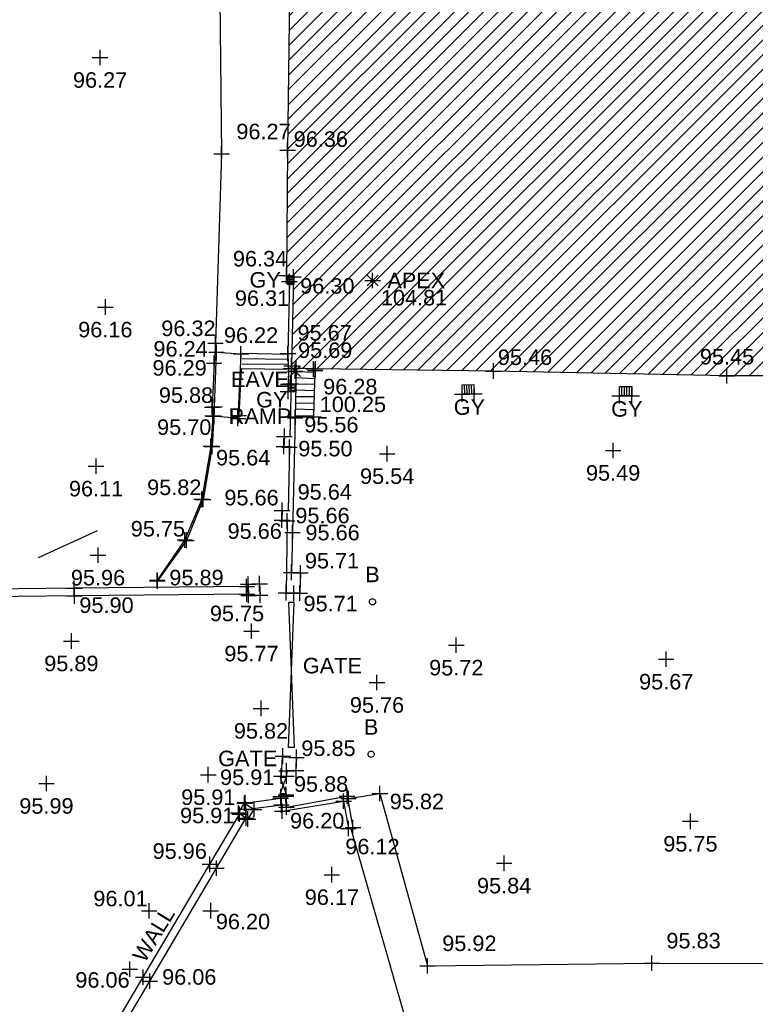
# Model space of a CAD drawing. Header units: metres. Extents: x 610185 to 614128, y 655663 to 660921.
# Tile 16 of 94: x 612707 to 612742, y 657962 to 658010. Entities that reach past the tile are written whole.
import ezdxf
from ezdxf.enums import TextEntityAlignment as Align

# ---------------------------------------------------------------- set-up
doc = ezdxf.new("R2010")
doc.units = ezdxf.units.M
doc.header["$MEASUREMENT"] = 0
for name, color, linetype in [('3D_BUILDING_ELEVATION', 7, 'Continuous'), ('3D_BUILDING_LINE', 7, 'Continuous'), ('3D_BUILDING_SYMBOL', 7, 'Continuous'), ('3D_FENCE_LINE', 7, 'FENCELINE1'), ('3D_WALL_ELEVATION', 7, 'Continuous'), ('3D_WALL_LINE', 7, 'Continuous'), ('3D_WALL_SYMBOL', 7, 'Continuous'), ('APEX_CODE', 251, 'Continuous'), ('APEX_ELEVATION', 251, 'Continuous'), ('APEX_SYMBOL', 251, 'Continuous'), ('BOLLARD_CODE', 171, 'Continuous'), ('BOLLARD_SYMBOL', 171, 'Continuous'), ('BUILDING_HATCH', 252, 'Continuous'), ('CONCB_ELEVATION', 255, 'Continuous'), ('CONCB_LINE', 251, 'Continuous'), ('CONCB_SYMBOL', 251, 'Continuous'), ('CONTOUR_ELEVATION', 56, 'Continuous'), ('CONTOUR_MNR', 53, 'Continuous'), ('CONTOUR_SYMBOL', 56, 'Continuous'), ('DETAIL_DES', 250, 'Continuous'), ('FOOTPATH_ELEVATION', 15, 'Continuous'), ('FOOTPATH_LINE', 15, 'Continuous'), ('FOOTPATH_SYMBOL', 15, 'Continuous'), ('GATE_CODE', 251, 'Continuous'), ('GATE_SYMBOL', 251, 'Continuous'), ('GULLY_CODE', 132, 'Continuous'), ('GULLY_SYMBOL', 132, 'Continuous'), ('HELP_POINT', 250, 'Continuous'), ('KERB_BOTTOM_ELEVATION', 7, 'Continuous'), ('KERB_BOTTOM_LINE', 7, 'Continuous'), ('KERB_BOTTOM_SYMBOL', 7, 'Continuous'), ('KERB_TOP_ELEVATION', 252, 'Continuous'), ('KERB_TOP_LINE', 252, 'Continuous'), ('KERB_TOP_SYMBOL', 252, 'Continuous'), ('METAL_SPOTHEIGHT_ELEVATION', 250, 'Continuous'), ('METAL_SPOTHEIGHT_SYMBOL', 250, 'Continuous'), ('STEP_ELEVATION', 251, 'Continuous'), ('STEP_LINE', 251, 'Continuous'), ('STEP_SYMBOL', 253, 'Continuous'), ('SURFACE_CHANGE_ELEVATION', 42, 'Continuous'), ('SURFACE_CHANGE_LINE', 42, 'Continuous'), ('SURFACE_CHANGE_SYMBOL', 42, 'Continuous'), ('TEXTS', 7, 'Continuous'), ('UNDERSIDE_OF_EAVE_CODE', 252, 'Continuous'), ('UNDERSIDE_OF_EAVE_ELEVATION', 252, 'Continuous'), ('UNDERSIDE_OF_EAVE_SYMBOL', 252, 'Continuous')]:
    doc.layers.add(name, color=color, linetype=linetype)
doc.styles.add('REGULAR', font='swissl.ttf')
doc.linetypes.add('FENCELINE1', pattern='A,6.35,-2.54,[133,ltypeshp.shx,S=2.54,R=0,X=-2.54,Y=0],-2.54,25.4', length=36.83)

# ---------------------------------------------------------------- blocks, each defined once
blk = doc.blocks.new('S061')
at = {"color": 0, "linetype": 'Continuous'}
for p, q in [((-0.5, 0), (0.5, 0)), ((0, -0.5), (0, 0.5))]:
    blk.add_line(p, q, dxfattribs=at)
blk = doc.blocks.new('023')
at = {"color": 0}
for p, q in [((-0.5, -0.5), (-0.5, 0.5)), ((-0.5, 0.5), (0.5, 0.5)), ((-0.5, 0.3), (0.5, 0.3)), ((-0.5, 0.1), (0.5, 0.1)), ((0.5, 0.5), (0.5, -0.5)), ((-0.5, -0.1), (0.5, -0.1)), ((-0.5, -0.3), (0.5, -0.3)), ((0.5, -0.5), (-0.5, -0.5))]:
    blk.add_line(p, q, dxfattribs=at)
blk = doc.blocks.new('GATE2')
at = {"color": 0, "linetype": 'Continuous'}
for p, q in [((-0.04, 0.5), (0.04, -0.5)), ((-0.04, -0.5), (0.04, 0.5)), ((0.04, 0.5), (-0.04, 0.5)), ((0.04, -0.5), (-0.04, -0.5))]:
    blk.add_line(p, q, dxfattribs=at)
blk = doc.blocks.new('S028')
at = {"color": 0, "linetype": 'Continuous'}
for p, q in [((-0.5, 0), (-0.48, 0.13)), ((-0.48, -0.13), (-0.5, 0)), ((-0.48, 0.13), (-0.43, 0.25)), ((-0.43, 0.25), (-0.35, 0.35)), ((-0.35, 0.35), (-0.25, 0.43)), ((-0.25, 0.43), (-0.13, 0.48)), ((-0.13, 0.48), (0, 0.5)), ((0, 0.5), (0.13, 0.48)), ((0.13, 0.48), (0.25, 0.43)), ((0.25, 0.43), (0.35, 0.35)), ((0.35, 0.35), (0.43, 0.25)), ((0.43, 0.25), (0.48, 0.13)), ((0.48, 0.13), (0.5, 0)), ((0.5, 0), (0.48, -0.13)), ((-0.43, -0.25), (-0.48, -0.13)), ((-0.35, -0.35), (-0.43, -0.25)), ((-0.25, -0.43), (-0.35, -0.35)), ((-0.13, -0.48), (-0.25, -0.43)), ((0, -0.5), (-0.13, -0.48)), ((0.13, -0.48), (0, -0.5)), ((0.25, -0.43), (0.13, -0.48)), ((0.35, -0.35), (0.25, -0.43)), ((0.43, -0.25), (0.35, -0.35)), ((0.48, -0.13), (0.43, -0.25))]:
    blk.add_line(p, q, dxfattribs=at)
blk = doc.blocks.new('065')
at = {"color": 0, "linetype": 'Continuous'}
for p, q in [((-0.5, 0), (0.5, 0)), ((-0.35, -0.35), (0.35, 0.35)), ((-0.35, 0.35), (0.35, -0.35)), ((0, -0.5), (0, 0.5))]:
    blk.add_line(p, q, dxfattribs=at)

msp = doc.modelspace()

# ---------------------------------------------------------------- hatches: boundary and pattern name
at = {"layer": 'BUILDING_HATCH'}
h = msp.add_hatch(dxfattribs=at)
h.set_pattern_fill('ANSI31', color=256, scale=4)
h.paths.add_polyline_path([(612754.039, 658131.926), (612726.649, 658131.711), (612721.362, 658131.762), (612721.239, 658123.946), (612721.166, 658117.876), (612721.073, 658108.735), (612720.976, 658099.594), (612720.88, 658090.44), (612720.801, 658081.128), (612726.645, 658081.021), (612726.514, 658073.523), (612721.811, 658073.527), (612721.756, 658070.225), (612726.465, 658070.147), (612726.244, 658062.6), (612720.415, 658062.641), (612720.304, 658054.254), (612720.196, 658044.812), (612720.089, 658036.296), (612719.983, 658029.978), (612719.897, 658021.137), (612719.784, 658012.19), (612719.674, 658003.451), (612719.628, 657997.392), (612719.958, 657997.332), (612719.867, 657993.031), (612719.869, 657992.923), (612720.082, 657992.923), (612721.023, 657992.886), (612729.617, 657992.782), (612740.885, 657992.559), (612745.047, 657992.553), (612750.505, 657992.479), (612750.58, 657996.812), (612750.567, 657997.059), (612751.162, 657997.077), (612751.363, 657997.077), (612760.694, 657997.135), (612774.088, 657996.985), (612780.535, 657996.916), (612789.879, 657996.762), (612790.006, 658004.32), (612790.072, 658011.051), (612790.353, 658034.344), (612790.404, 658038.697), (612790.498, 658047.57), (612790.503, 658056.739), (612790.526, 658058.524), (612784.305, 658086.797), (612785.899, 658116.62), (612777.47, 658126.409)])
edge = h.paths.add_edge_path(flags=16)
edge.add_line((612723.407, 657997.159), (612724.157, 657997.159))
edge = h.paths.add_edge_path(flags=16)
edge.add_line((612723.782, 657996.784), (612723.782, 657997.534))
edge = h.paths.add_edge_path(flags=16)
edge.add_line((612723.52, 657996.896), (612724.045, 657997.421))
edge = h.paths.add_edge_path(flags=0)
edge.add_line((612723.52, 657997.421), (612724.045, 657996.896))
h.paths.add_polyline_path([(612721.257, 658126.879), (612724.685, 658126.879), (612724.685, 658128.004), (612721.257, 658128.004)], flags=25)
h.paths.add_polyline_path([(612721.389, 658116.858), (612724.262, 658116.858), (612724.262, 658117.985), (612721.389, 658117.985)], flags=24)
h.paths.add_polyline_path([(612721.761, 658124.447), (612724.634, 658124.447), (612724.634, 658125.574), (612721.761, 658125.574)], flags=24)
h.paths.add_polyline_path([(612722.597, 658120.879), (612724.106, 658120.879), (612724.106, 658122.004), (612722.597, 658122.004)], flags=24)
h.paths.add_polyline_path([(612721.993, 658120.028), (612724.866, 658120.028), (612724.866, 658121.155), (612721.993, 658121.155)], flags=24)
h.paths.add_polyline_path([(612721.111, 658117.861), (612723.984, 658117.861), (612723.984, 658118.987), (612721.111, 658118.987)], flags=25)
h.paths.add_polyline_path([(612721.595, 658109.237), (612724.468, 658109.237), (612724.468, 658110.363), (612721.595, 658110.363)], flags=24)
h.paths.add_polyline_path([(612721.27, 658099.018), (612724.143, 658099.018), (612724.143, 658100.145), (612721.27, 658100.145)], flags=24)
h.paths.add_polyline_path([(612721.402, 658090.941), (612724.275, 658090.941), (612724.275, 658092.068), (612721.402, 658092.068)], flags=24)
h.paths.add_polyline_path([(612720.797, 658081.22), (612723.67, 658081.22), (612723.67, 658082.346), (612720.797, 658082.346)], flags=25)
h.paths.add_polyline_path([(612726.893, 658079.792), (612728.261, 658079.792), (612728.261, 658080.977), (612726.893, 658080.977)], flags=24)
h.paths.add_polyline_path([(612726.836, 658078.179), (612729.709, 658078.179), (612729.709, 658079.305), (612726.836, 658079.305)], flags=24)
h.paths.add_polyline_path([(612726.609, 658078.946), (612729.95, 658078.946), (612729.95, 658080.131), (612726.609, 658080.131)], flags=24)
h.paths.add_polyline_path([(612726.594, 658081.093), (612729.467, 658081.093), (612729.467, 658082.219), (612726.594, 658082.219)], flags=24)
h.paths.add_polyline_path([(612726.911, 658069.703), (612729.783, 658069.703), (612729.783, 658070.829), (612726.911, 658070.829)], flags=24)
h.paths.add_polyline_path([(612726.959, 658073.079), (612729.832, 658073.079), (612729.832, 658074.205), (612726.959, 658074.205)], flags=24)
h.paths.add_polyline_path([(612721.666, 658070.228), (612724.539, 658070.228), (612724.539, 658071.355), (612721.666, 658071.355)], flags=25)
h.paths.add_polyline_path([(612726.388, 658062.592), (612729.261, 658062.592), (612729.261, 658063.719), (612726.388, 658063.719)], flags=24)
h.paths.add_polyline_path([(612720.5, 658061.458), (612723.373, 658061.458), (612723.373, 658062.584), (612720.5, 658062.584)], flags=24)
h.paths.add_polyline_path([(612720.441, 658054.207), (612723.314, 658054.207), (612723.314, 658055.333), (612720.441, 658055.333)], flags=24)
h.paths.add_polyline_path([(612720.273, 658044.809), (612723.146, 658044.809), (612723.146, 658045.936), (612720.273, 658045.936)], flags=24)
h.paths.add_polyline_path([(612720.211, 658036.308), (612723.084, 658036.308), (612723.084, 658037.435), (612720.211, 658037.435)], flags=24)
h.paths.add_polyline_path([(612720.076, 658029.946), (612722.949, 658029.946), (612722.949, 658031.073), (612720.076, 658031.073)], flags=24)
h.paths.add_polyline_path([(612720.049, 658021.15), (612722.922, 658021.15), (612722.922, 658022.276), (612720.049, 658022.276)], flags=24)
h.paths.add_polyline_path([(612719.98, 658012.173), (612722.853, 658012.173), (612722.853, 658013.3), (612719.98, 658013.3)], flags=24)
h.paths.add_polyline_path([(612719.781, 658003.404), (612722.654, 658003.404), (612722.654, 658004.531), (612719.781, 658004.531)], flags=24)
h.paths.add_polyline_path([(612724.3, 657996.596), (612727.195, 657996.596), (612727.195, 657997.721), (612724.3, 657997.721)], flags=24)
h.paths.add_polyline_path([(612723.994, 657995.742), (612727.421, 657995.742), (612727.421, 657996.867), (612723.994, 657996.867)], flags=24)
h.paths.add_polyline_path([(612720.098, 657996.313), (612722.971, 657996.313), (612722.971, 657997.439), (612720.098, 657997.439)], flags=24)
h.paths.add_polyline_path([(612719.995, 657993.206), (612722.868, 657993.206), (612722.868, 657994.332), (612719.995, 657994.332)], flags=24)
h.paths.add_polyline_path([(612719.966, 657994.048), (612722.839, 657994.048), (612722.839, 657995.174), (612719.966, 657995.174)], flags=24)
h.paths.add_polyline_path([(612729.643, 657992.866), (612732.516, 657992.866), (612732.516, 657993.993), (612729.643, 657993.993)], flags=24)
h.paths.add_polyline_path([(612739.402, 657992.89), (612742.275, 657992.89), (612742.275, 657994.015), (612739.402, 657994.015)], flags=24)
h.paths.add_polyline_path([(612743.5, 657992.905), (612746.373, 657992.905), (612746.373, 657994.03), (612743.5, 657994.03)], flags=24)
h.paths.add_polyline_path([(612747.626, 657996.994), (612750.499, 657996.994), (612750.499, 657998.119), (612747.626, 657998.119)], flags=24)
h.paths.add_polyline_path([(612743.997, 657998.388), (612746.893, 657998.388), (612746.893, 657999.513), (612743.997, 657999.513)], flags=24)
h.paths.add_polyline_path([(612744.003, 657997.282), (612747.43, 657997.282), (612747.43, 657998.407), (612744.003, 657998.407)], flags=24)
h.paths.add_polyline_path([(612760.685, 657997.187), (612763.557, 657997.187), (612763.557, 657998.312), (612760.685, 657998.312)], flags=24)
h.paths.add_polyline_path([(612771.149, 657996.983), (612774.021, 657996.983), (612774.021, 657998.108), (612771.149, 657998.108)], flags=25)
h.paths.add_polyline_path([(612777.618, 657997.002), (612780.491, 657997.002), (612780.491, 657998.127), (612777.618, 657998.127)], flags=24)
h.paths.add_polyline_path([(612787.049, 657996.761), (612789.922, 657996.761), (612789.922, 657997.886), (612787.049, 657997.886)], flags=25)
h.paths.add_polyline_path([(612788.627, 658007.24), (612791.499, 658007.24), (612791.499, 658008.365), (612788.627, 658008.365)], flags=9)
h.paths.add_polyline_path([(612786.843, 658008.135), (612789.716, 658008.135), (612789.716, 658009.26), (612786.843, 658009.26)], flags=24)
h.paths.add_polyline_path([(612786.901, 658009.177), (612789.774, 658009.177), (612789.774, 658010.304), (612786.901, 658010.304)], flags=24)
h.paths.add_polyline_path([(612786.919, 658010.045), (612789.792, 658010.045), (612789.792, 658011.172), (612786.919, 658011.172)], flags=24)
h.paths.add_polyline_path([(612787.328, 658010.986), (612790.201, 658010.986), (612790.201, 658012.112), (612787.328, 658012.112)], flags=24)
h.paths.add_polyline_path([(612787.257, 658012.178), (612790.129, 658012.178), (612790.129, 658013.303), (612787.257, 658013.303)], flags=24)
h.paths.add_polyline_path([(612786.997, 658014.507), (612789.869, 658014.507), (612789.869, 658015.632), (612786.997, 658015.632)], flags=24)
h.paths.add_polyline_path([(612787.67, 658036.391), (612789.18, 658036.391), (612789.18, 658037.516), (612787.67, 658037.516)], flags=24)
h.paths.add_polyline_path([(612787.007, 658035.527), (612789.879, 658035.527), (612789.879, 658036.652), (612787.007, 658036.652)], flags=24)
h.paths.add_polyline_path([(612787.902, 658055.338), (612789.412, 658055.338), (612789.412, 658056.463), (612787.902, 658056.463)], flags=24)
h.paths.add_polyline_path([(612787.143, 658054.485), (612790.015, 658054.485), (612790.015, 658055.61), (612787.143, 658055.61)], flags=24)

# ---------------------------------------------------------------- linework, layer by layer
at = {"layer": '3D_BUILDING_LINE'}
for points in [[(612790.526, 658058.524, 95.33), (612790.503, 658056.739, 95.342), (612790.498, 658047.57, 95.354), (612790.404, 658038.697, 95.334), (612790.353, 658034.344, 95.324), (612790.072, 658011.051, 95.262), (612790.006, 658004.32, 95.24), (612789.879, 657996.762, 95.234), (612780.535, 657996.916, 95.275), (612774.088, 657996.985, 95.321), (612760.694, 657997.135, 95.389), (612751.363, 657997.077, 95.437), (612751.162, 657997.077, 95.863), (612750.567, 657997.059, 95.877), (612750.58, 657996.812, 95.443), (612750.505, 657992.479, 95.399), (612745.047, 657992.553, 95.423), (612740.885, 657992.559, 95.449), (612729.617, 657992.782, 95.463), (612721.023, 657992.886, 95.523), (612720.929, 657992.886, 96.731), (612720.082, 657992.923, 96.729)], [(612720.089, 658036.296, 96.324), (612719.983, 658029.978, 96.359), (612719.897, 658021.137, 96.343), (612719.784, 658012.19, 96.346), (612719.674, 658003.451, 96.357), (612719.628, 657997.392, 96.343), (612719.958, 657997.332, 96.297), (612719.867, 657993.031, 95.674)], [(612719.867, 657993.031, 95.674), (612719.869, 657992.923, 96.729), (612720.082, 657992.923, 96.729)]]:
    msp.add_polyline3d(points, dxfattribs=at)
at = {"layer": '3D_FENCE_LINE', "elevation": 95.82}
msp.add_lwpolyline([(612734.6, 657929.304), (612722.724, 657970.713)], dxfattribs=at)
at = {"layer": '3D_WALL_LINE'}
for p, q in [((612719.858, 657992.908, 95.498), (612719.779, 657989.627, 95.522)), ((612719.522, 657989.629, 95.555), (612719.779, 657989.627, 95.522)), ((612719.409, 657986.052, 95.655), (612719.705, 657986.05, 95.636)), ((612717.773, 657982.491, 95.749), (612718.322, 657982.512, 95.749)), ((612717.773, 657982.491, 95.749), (612717.794, 657981.941, 95.734)), ((612718.322, 657982.512, 95.749), (612718.343, 657981.962, 95.734)), ((612717.794, 657981.941, 95.734), (612718.343, 657981.962, 95.734)), ((612719.416, 657974.147, 95.846), (612719.366, 657973.223, 95.861)), ((612719.416, 657974.147, 95.846), (612720.104, 657974.125, 95.852)), ((612719.366, 657973.223, 95.861), (612719.622, 657973.221, 95.855)), ((612717.599, 657971.911, 95.908), (612719.342, 657972.153, 95.885)), ((612719.598, 657972.32, 95.876), (612719.339, 657972.274, 95.879)), ((612717.297, 657971.441, 95.913), (612717.599, 657971.911, 95.905)), ((612717.599, 657971.911, 95.905), (612718.062, 657971.613, 95.905)), ((612717.759, 657971.144, 95.913), (612718.062, 657971.613, 95.905)), ((612717.994, 657971.657, 95.904), (612719.382, 657971.826, 95.885)), ((612717.297, 657971.441, 95.913), (612717.759, 657971.144, 95.913))]:
    msp.add_line(p, q, dxfattribs=at)
at = {"layer": '3D_WALL_LINE', "elevation": 96.125}
msp.add_lwpolyline([(612722.611, 657970.689), (612722.834, 657970.736)], dxfattribs=at)
at = {"layer": '3D_WALL_LINE'}
for points in [[(612719.763, 657997.112, 96.308), (612719.692, 657993.634, 96.234), (612719.739, 657992.154, 95.467), (612719.83, 657992.17, 95.47)], [(612720.088, 657992.919, 96.729), (612720.043, 657990.519, 95.513), (612719.911, 657984.988, 95.66), (612719.857, 657983.06, 95.709), (612720.301, 657983.032, 95.693), (612720.262, 657982.06, 95.708), (612719.6, 657982.076, 95.706)], [(612719.522, 657989.629, 95.555), (612719.495, 657989.147, 95.567), (612719.768, 657989.109, 95.556), (612719.705, 657986.05, 95.636)], [(612719.409, 657986.052, 95.655), (612719.394, 657985.579, 95.664), (612719.656, 657985.541, 95.657), (612719.6, 657982.076, 95.706)], [(612717.777, 657982.375, 95.748), (612709.372, 657982.292, 95.905), (612701.207, 657982.203, 96.146), (612692.387, 657982.12, 96.413)], [(612717.791, 657982.005, 95.747), (612709.376, 657981.922, 95.905), (612701.211, 657981.833, 96.146), (612692.402, 657981.75, 96.412)], [(612720.104, 657974.125, 95.852), (612720.073, 657973.482, 95.859), (612719.638, 657973.48, 95.854), (612719.622, 657973.221, 95.855)], [(612719.339, 657972.274, 95.879), (612719.412, 657971.523, 96.188), (612722.382, 657972.007, 96.196), (612722.611, 657970.689, 96.125)], [(612719.598, 657972.32, 95.876), (612719.6, 657972.248, 95.875), (612719.618, 657971.718, 95.875), (612722.549, 657972.251, 95.845), (612722.834, 657970.736, 96.106)], [(612709.417, 657957.958, 96.157), (612712.703, 657963.506, 96.059), (612715.925, 657968.961, 95.963), (612717.362, 657971.399, 95.913)], [(612709.733, 657957.766, 96.157), (612713.021, 657963.317, 96.059), (612716.243, 657968.773, 95.963), (612717.673, 657971.199, 95.913)]]:
    msp.add_polyline3d(points, dxfattribs=at)
at = {"layer": 'CONCB_LINE'}
msp.add_polyline3d([(612720.064, 657990.575, 95.511), (612720.94, 657990.572, 95.504), (612721.004, 657992.812, 95.516)], dxfattribs=at)
at = {"layer": 'CONTOUR_MNR'}
msp.add_polyline3d([(612707.644, 657983.773, 96), (612710.493, 657985.08, 96)], dxfattribs=at)
at = {"layer": 'FOOTPATH_LINE'}
msp.add_polyline3d([(612716.695, 658038.517, 96.274), (612716.616, 658030.01, 96.295), (612716.469, 658020.863, 96.281), (612716.386, 658012.26, 96.285), (612716.49, 658003.269, 96.269), (612716.195, 657994.126, 96.315), (612716.131, 657993.164, 96.294), (612716.033, 657991.045, 95.884), (612716.145, 657991.06, 95.693), (612716.238, 657993.692, 96.243), (612717.423, 657993.615, 96.216), (612717.276, 657990.499, 95.564), (612716.121, 657990.601, 95.61)], dxfattribs=at)
at = {"layer": 'KERB_BOTTOM_LINE'}
msp.add_polyline3d([(612716.112, 657990.612, 95.615), (612716.031, 657989.139, 95.643), (612715.592, 657986.579, 95.706), (612714.792, 657984.603, 95.749), (612713.386, 657982.646, 95.789)], dxfattribs=at)
at = {"layer": 'KERB_TOP_LINE'}
msp.add_polyline3d([(612716.059, 657990.615, 95.7), (612715.969, 657989.149, 95.757), (612715.529, 657986.59, 95.816), (612714.714, 657984.627, 95.869), (612713.372, 657982.685, 95.89)], dxfattribs=at)
at = {"layer": 'STEP_LINE'}
for p, q in [((612720.993, 657992.413, 96.577), (612720.079, 657992.459, 96.57)), ((612721.001, 657992.717, 96.724), (612720.085, 657992.747, 96.717)), ((612720.985, 657992.133, 96.421), (612720.073, 657992.142, 96.42)), ((612720.967, 657991.531, 96.122), (612720.062, 657991.539, 96.126)), ((612720.976, 657991.822, 96.278), (612720.068, 657991.854, 96.276)), ((612720.958, 657991.214, 95.987), (612720.057, 657991.239, 95.989)), ((612720.94, 657990.597, 95.691), (612720.045, 657990.621, 95.688)), ((612720.949, 657990.906, 95.834), (612720.051, 657990.938, 95.836))]:
    msp.add_line(p, q, dxfattribs=at)
for points in [[(612717.475, 657993.64, 96.046), (612719.693, 657993.593, 96.041)], [(612719.701, 657993.339, 95.87), (612717.459, 657993.372, 95.882)], [(612717.475, 657993.132, 95.693), (612719.709, 657993.117, 95.694)], [(612719.717, 657992.855, 95.523), (612717.44, 657992.888, 95.562), (612717.323, 657990.633, 95.559)]]:
    msp.add_polyline3d(points, dxfattribs=at)
at = {"layer": 'SURFACE_CHANGE_LINE'}
msp.add_polyline3d([(612722.618, 657972.139, 95.844), (612724.136, 657972.382, 95.82), (612726.434, 657964.059, 95.919), (612737.262, 657964.187, 95.831), (612749.097, 657964.163, 95.754)], dxfattribs=at)

# ---------------------------------------------------------------- block references
at = {"layer": '3D_BUILDING_SYMBOL', "xscale": 0.75, "yscale": 0.75, "zscale": 0.75}
for p in [(612719.674, 658003.451, 96.357), (612719.628, 657997.392, 96.343), (612719.958, 657997.332, 96.297), (612719.867, 657993.031, 95.674), (612720.082, 657992.923, 96.729), (612720.929, 657992.886, 96.731), (612721.023, 657992.886, 95.523), (612729.617, 657992.782, 95.463), (612740.885, 657992.559, 95.449)]:
    msp.add_blockref('S061', p, dxfattribs=at)
at = {"layer": '3D_WALL_SYMBOL', "xscale": 0.75, "yscale": 0.75, "zscale": 0.75}
for p in [(612719.763, 657997.112, 96.308), (612719.692, 657993.634, 96.234), (612719.858, 657992.908, 95.498), (612720.088, 657992.924, 96.729), (612719.739, 657992.154, 95.467), (612719.83, 657992.17, 95.47), (612720.043, 657990.519, 95.513), (612719.522, 657989.629, 95.555), (612719.495, 657989.147, 95.567), (612719.768, 657989.109, 95.556), (612719.409, 657986.052, 95.655), (612719.394, 657985.579, 95.664), (612719.656, 657985.541, 95.657), (612719.911, 657984.988, 95.66), (612719.857, 657983.06, 95.709), (612720.301, 657983.032, 95.693), (612709.372, 657982.292, 95.905), (612717.698, 657982.374, 95.749), (612717.773, 657982.491, 95.749), (612718.322, 657982.512, 95.749), (612709.376, 657981.922, 95.905), (612717.702, 657982.004, 95.749), (612717.794, 657981.941, 95.734), (612718.343, 657981.962, 95.734), (612719.6, 657982.076, 95.706), (612719.972, 657982.049, 95.723), (612720.262, 657982.06, 95.708), (612719.449, 657974.19, 95.846), (612720.104, 657974.125, 95.852), (612719.366, 657973.223, 95.861), (612719.622, 657973.221, 95.855), (612719.629, 657973.481, 95.854), (612720.083, 657973.488, 95.859), (612719.342, 657972.153, 95.885), (612719.343, 657972.235, 95.879), (612719.598, 657972.32, 95.876), (612719.6, 657972.248, 95.875), (612722.549, 657972.251, 95.845), (612717.599, 657971.911, 95.905), (612717.621, 657971.944, 95.908), (612719.382, 657971.826, 95.885), (612719.618, 657971.718, 95.875), (612722.382, 657972.007, 96.196), (612717.297, 657971.441, 95.913), (612717.35, 657971.378, 95.913), (612717.661, 657971.616, 95.908), (612717.668, 657971.19, 95.913), (612718.062, 657971.613, 95.905), (612719.412, 657971.523, 96.188), (612717.759, 657971.144, 95.913), (612722.611, 657970.689, 96.125), (612722.834, 657970.736, 96.106), (612715.925, 657968.961, 95.963), (612716.243, 657968.773, 95.963), (612712.703, 657963.506, 96.059), (612713.021, 657963.317, 96.059)]:
    msp.add_blockref('S061', p, dxfattribs=at)
at = {"layer": 'APEX_SYMBOL', "xscale": 0.75, "yscale": 0.75, "zscale": 0.75}
msp.add_blockref('065', (612723.782, 657997.159, 104.807), dxfattribs=at)
at = {"layer": 'BOLLARD_SYMBOL', "xscale": 0.3, "yscale": 0.3, "zscale": 0.3}
for p in [(612723.774, 657981.639, 95.698), (612723.711, 657974.273, 95.807)]:
    msp.add_blockref('S028', p, dxfattribs=at)
at = {"layer": 'CONCB_SYMBOL', "xscale": 0.75, "yscale": 0.75, "zscale": 0.75}
for p in [(612721.004, 657992.812, 95.516), (612720.064, 657990.575, 95.511), (612720.94, 657990.572, 95.504)]:
    msp.add_blockref('S061', p, dxfattribs=at)
at = {"layer": 'CONTOUR_SYMBOL', "xscale": 0.75, "yscale": 0.75, "zscale": 0.75}
for p in [(612710.618, 658007.926, 96.27), (612710.872, 657995.872, 96.164), (612710.424, 657988.19, 96.107), (612710.519, 657983.89, 95.959)]:
    msp.add_blockref('S061', p, dxfattribs=at)
at = {"layer": 'FOOTPATH_SYMBOL', "xscale": 0.75, "yscale": 0.75, "zscale": 0.75}
for p in [(612716.49, 658003.269, 96.269), (612716.195, 657994.126, 96.315), (612716.238, 657993.692, 96.243), (612717.423, 657993.615, 96.216), (612716.131, 657993.164, 96.294), (612716.033, 657991.045, 95.884), (612716.145, 657991.06, 95.693), (612716.121, 657990.601, 95.61), (612717.276, 657990.499, 95.564)]:
    msp.add_blockref('S061', p, dxfattribs=at)
at = {"layer": 'GATE_SYMBOL', "xscale": 3.5, "zscale": 3.5}
for p, yscale in [((612719.857, 657978.101, 95.782), 7), ((612719.459, 657972.76, 95.856), 0.8)]:
    msp.add_blockref('GATE2', p, dxfattribs=dict(at, yscale=yscale))
at = {"layer": 'GULLY_SYMBOL', "xscale": 0.3, "yscale": 0.4, "zscale": 0.3}
msp.add_blockref('023', (612719.821, 657997.158, 96.371), dxfattribs=at)
at = {"layer": 'GULLY_SYMBOL'}
for p, xscale, yscale, zscale, rotation in [((612719.869, 657991.966, 95.476), 0.33, 0.364, 0.33, 357.1), ((612728.396, 657991.902, 95.439), 0.45, 0.576, 0.45, 91.49999999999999), ((612736.003, 657991.81, 95.412), 0.45, 0.597, 0.45, 90.09999999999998)]:
    msp.add_blockref('023', p, dxfattribs=dict(at, xscale=xscale, yscale=yscale, zscale=zscale, rotation=rotation))
at = {"layer": 'HELP_POINT', "xscale": 0.75, "yscale": 0.75, "zscale": 0.75}
for p in [(612719.714, 657992.157, 95.469), (612719.695, 657991.793, 95.482), (612728.114, 657991.67, 95.443), (612728.69, 657991.685, 95.435), (612735.705, 657991.585, 95.412), (612736.302, 657991.586, 95.413)]:
    msp.add_blockref('S061', p, dxfattribs=at)
at = {"layer": 'KERB_BOTTOM_SYMBOL', "xscale": 0.75, "yscale": 0.75, "zscale": 0.75}
for p in [(612716.112, 657990.612, 95.615), (612716.031, 657989.139, 95.643), (612715.592, 657986.579, 95.706), (612714.792, 657984.603, 95.749), (612713.386, 657982.646, 95.789)]:
    msp.add_blockref('S061', p, dxfattribs=at)
at = {"layer": 'KERB_TOP_SYMBOL', "xscale": 0.75, "yscale": 0.75, "zscale": 0.75}
for p in [(612716.059, 657990.615, 95.7), (612715.969, 657989.149, 95.757), (612715.529, 657986.59, 95.816), (612714.714, 657984.627, 95.869), (612713.372, 657982.685, 95.89)]:
    msp.add_blockref('S061', p, dxfattribs=at)
at = {"layer": 'METAL_SPOTHEIGHT_SYMBOL', "xscale": 0.75, "yscale": 0.75, "zscale": 0.75}
for p in [(612724.484, 657988.791, 95.542), (612735.398, 657988.949, 95.489), (612717.93, 657980.222, 95.768), (612709.231, 657979.744, 95.895), (612727.823, 657979.543, 95.72), (612737.962, 657978.865, 95.674), (612723.993, 657977.741, 95.762), (612718.391, 657976.489, 95.819), (612715.846, 657973.287, 95.911), (612708.028, 657972.863, 95.985), (612739.132, 657971.035, 95.748), (612730.134, 657969.016, 95.845), (612721.815, 657968.456, 96.167), (612712.992, 657966.715, 96.014), (612715.961, 657966.716, 96.196), (612712.054, 657963.896, 96.058)]:
    msp.add_blockref('S061', p, dxfattribs=at)
at = {"layer": 'STEP_SYMBOL', "xscale": 0.75, "yscale": 0.75, "zscale": 0.75}
msp.add_blockref('S061', (612717.323, 657990.633, 95.559), dxfattribs=at)
at = {"layer": 'SURFACE_CHANGE_SYMBOL', "xscale": 0.75, "yscale": 0.75, "zscale": 0.75}
for p in [(612722.618, 657972.139, 95.844), (612724.136, 657972.382, 95.82), (612726.434, 657964.059, 95.919), (612737.262, 657964.187, 95.831)]:
    msp.add_blockref('S061', p, dxfattribs=at)
at = {"layer": 'UNDERSIDE_OF_EAVE_SYMBOL', "xscale": 0.75, "yscale": 0.75, "zscale": 0.75}
msp.add_blockref('065', (612720.042, 657992.776, 100.25), dxfattribs=at)

# ---------------------------------------------------------------- texts
at = {"layer": '3D_BUILDING_ELEVATION', "style": 'REGULAR'}
for s, p in [('96.36', (612719.969, 658003.613, 96.357)), ('96.34', (612717.034, 657997.835, 96.343)), ('96.30', (612720.285, 657996.521, 96.297)), ('95.67', (612720.154, 657994.256, 95.674)), ('95.46', (612729.831, 657993.075, 95.463)), ('95.45', (612739.59, 657993.099, 95.449))]:
    msp.add_text(s, height=0.75, dxfattribs=at).set_placement(p)
at = {"layer": '3D_WALL_ELEVATION', "style": 'REGULAR'}
for s, p in [('95.56', (612720.478, 657989.819, 95.556)), ('95.64', (612720.159, 657986.571, 95.636)), ('95.66', (612716.622, 657986.296, 95.655)), ('95.66', (612720.049, 657985.431, 95.657)), ('95.66', (612716.775, 657984.678, 95.664)), ('95.66', (612720.537, 657984.608, 95.66)), ('95.71', (612720.511, 657983.248, 95.709)), ('95.90', (612709.618, 657981.1, 95.905)), ('95.71', (612720.444, 657981.177, 95.708)), ('95.75', (612715.921, 657980.702, 95.749)), ('95.85', (612720.339, 657974.191, 95.854)), ('95.91', (612716.414, 657972.789, 95.908)), ('95.88', (612719.982, 657972.463, 95.876)), ('95.91', (612714.482, 657970.942, 95.913)), ('96.20', (612719.795, 657970.691, 96.196)), ('96.12', (612722.463, 657969.443, 96.125)), ('95.96', (612713.155, 657969.223, 95.963)), ('96.06', (612713.616, 657963.146, 96.059))]:
    msp.add_text(s, height=0.75, dxfattribs=at).set_placement(p)
at = {"layer": 'APEX_CODE', "style": 'REGULAR'}
msp.add_text('APEX', height=0.75, dxfattribs=at).set_placement((612724.492, 657997.159, 104.807), align=Align.MIDDLE_LEFT)
at = {"layer": 'APEX_ELEVATION', "style": 'REGULAR'}
msp.add_text('104.81', height=0.75, dxfattribs=at).set_placement((612724.181, 657996.701, 104.807), align=Align.TOP_LEFT)
at = {"layer": 'BOLLARD_CODE', "style": 'REGULAR'}
for p in [(612723.774, 657982.586, 95.698), (612723.711, 657975.219, 95.807)]:
    msp.add_text('B', height=0.75, dxfattribs=at).set_placement(p, align=Align.CENTER)
at = {"layer": 'CONCB_ELEVATION', "style": 'REGULAR'}
msp.add_text('95.50', height=0.75, dxfattribs=at).set_placement((612722.813, 657989.413, 95.504), align=Align.TOP_RIGHT)
at = {"layer": 'CONTOUR_ELEVATION', "style": 'REGULAR'}
for s, p in [('96.27', (612710.618, 658007.216, 96.27)), ('96.16', (612710.872, 657995.162, 96.164)), ('96.11', (612710.424, 657987.48, 96.107)), ('95.96', (612710.519, 657983.18, 95.959))]:
    msp.add_text(s, height=0.75, dxfattribs=at).set_placement(p, align=Align.TOP_CENTER)
at = {"layer": 'DETAIL_DES', "style": 'REGULAR'}
msp.add_text('RAMP', height=0.75, dxfattribs=at).set_placement((612716.831, 657990.601, 95.61), align=Align.MIDDLE_LEFT)
at = {"layer": 'FOOTPATH_ELEVATION', "style": 'REGULAR'}
for s, p in [('96.27', (612717.2, 658003.979, 96.269)), ('96.32', (612713.576, 657994.472, 96.315)), ('96.22', (612716.599, 657994.143, 96.216)), ('96.24', (612713.195, 657993.483, 96.243)), ('96.29', (612713.147, 657992.561, 96.294)), ('95.88', (612713.457, 657991.245, 95.884))]:
    msp.add_text(s, height=0.75, dxfattribs=at).set_placement(p)
at = {"layer": 'GATE_CODE', "style": 'REGULAR'}
for p in [(612721.838, 657978.18, 95.782), (612717.747, 657973.697, 95.856)]:
    msp.add_text('GATE', height=0.75, dxfattribs=at).set_placement(p, align=Align.CENTER)
at = {"layer": 'GULLY_CODE', "style": 'REGULAR'}
for p in [(612718.595, 657996.813, 96.371), (612718.909, 657991.024, 95.476), (612728.456, 657990.671, 95.439), (612736.062, 657990.58, 95.412)]:
    msp.add_text('GY', height=0.75, dxfattribs=at).set_placement(p, align=Align.CENTER)
at = {"layer": 'KERB_BOTTOM_ELEVATION', "style": 'REGULAR'}
for s, p in [('95.64', (612716.219, 657988.227, 95.643)), ('95.75', (612712.1, 657984.792, 95.749))]:
    msp.add_text(s, height=0.75, dxfattribs=at).set_placement(p)
at = {"layer": 'KERB_TOP_ELEVATION', "style": 'REGULAR'}
for s, p in [('95.70', (612713.372, 657989.7, 95.7)), ('95.82', (612712.89, 657986.793, 95.816)), ('95.89', (612713.965, 657982.433, 95.89))]:
    msp.add_text(s, height=0.75, dxfattribs=at).set_placement(p)
at = {"layer": 'METAL_SPOTHEIGHT_ELEVATION', "style": 'REGULAR'}
for s, p in [('95.49', (612735.398, 657988.239, 95.489)), ('95.54', (612724.484, 657988.081, 95.542)), ('95.77', (612717.93, 657979.512, 95.768)), ('95.89', (612709.231, 657979.034, 95.895)), ('95.72', (612727.823, 657978.833, 95.72)), ('95.67', (612737.962, 657978.155, 95.674)), ('95.76', (612723.993, 657977.031, 95.762)), ('95.82', (612718.391, 657975.779, 95.819)), ('95.91', (612715.846, 657972.577, 95.911)), ('95.99', (612708.028, 657972.153, 95.985)), ('95.75', (612739.132, 657970.325, 95.748)), ('95.84', (612730.134, 657968.306, 95.845)), ('96.17', (612721.815, 657967.746, 96.167)), ('96.01', (612711.604, 657967.682, 96.014)), ('96.20', (612717.52, 657966.571, 96.196)), ('96.06', (612710.734, 657963.751, 96.058))]:
    msp.add_text(s, height=0.75, dxfattribs=at).set_placement(p, align=Align.TOP_CENTER)
at = {"layer": 'STEP_ELEVATION', "style": 'REGULAR'}
for s, p in [('96.31', (612717.13, 657995.928, 96.308)), ('95.69', (612720.182, 657993.414, 95.694)), ('96.28', (612721.394, 657991.656, 96.278))]:
    msp.add_text(s, height=0.75, dxfattribs=at).set_placement(p)
at = {"layer": 'SURFACE_CHANGE_ELEVATION', "style": 'REGULAR'}
for s, p in [('95.82', (612724.61, 657971.619, 95.82)), ('95.92', (612727.144, 657964.769, 95.919)), ('95.83', (612737.972, 657964.897, 95.831))]:
    msp.add_text(s, height=0.75, dxfattribs=at).set_placement(p)
at = {"layer": 'TEXTS', "style": 'REGULAR'}
msp.add_text('WALL', height=0.75, rotation=58.4378, dxfattribs=at).set_placement((612712.774, 657964.163, 94.62))
at = {"layer": 'UNDERSIDE_OF_EAVE_CODE', "style": 'REGULAR'}
msp.add_text('EAVE', height=0.75, dxfattribs=at).set_placement((612716.94, 657992.384, 100.25), align=Align.MIDDLE_LEFT)
at = {"layer": 'UNDERSIDE_OF_EAVE_ELEVATION', "style": 'REGULAR'}
msp.add_text('100.25', height=0.75, dxfattribs=at).set_placement((612721.227, 657991.55, 100.25), align=Align.TOP_LEFT)

doc.saveas('drawing.dxf')
